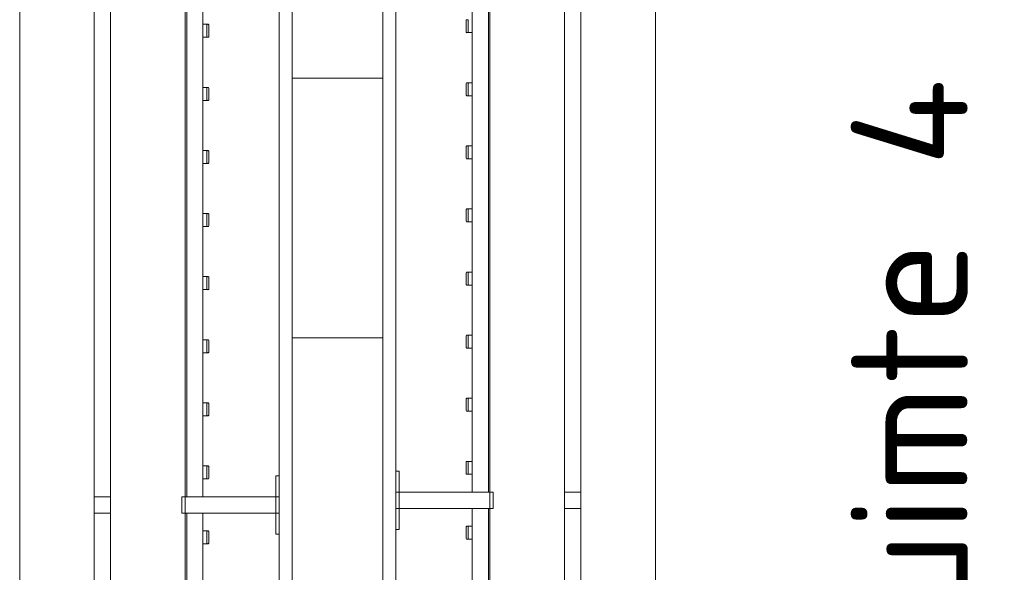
# Model space of a CAD drawing. Header units: millimetres. Extents: x 2016 to 102618, y -16590 to 68005.
# Tile 188 of 256: x 79010 to 80528, y 19089 to 19941. Entities that reach past the tile are written whole.
import ezdxf

# ---------------------------------------------------------------- set-up
doc = ezdxf.new("R2010")
doc.units = ezdxf.units.MM
for name, color, linetype, lineweight in [('A-AREA-IDEN', 2, 'Continuous', 9), ('A-WALL', 113, 'Continuous', 13), ('A-WALL-FNSH', 113, 'Continuous', 25), ('A-WALL-PATT', 111, 'Continuous', 25), ('I-FURN', 30, 'Continuous', 13)]:
    doc.layers.add(name, color=color, linetype=linetype, lineweight=lineweight)
doc.styles.add('ISOCPEUR_2', font='isocpeur.ttf', dxfattribs={"height": 180})

# ---------------------------------------------------------------- blocks, each defined once
blk = doc.blocks.new('79_VCS_FU_zitbank_kleedkamers - 79_VCS_FU_zitbank_kleedkamers-V5-00 Begane grond')
at = {"layer": 'I-FURN'}
for p, q in [((6055, 0), (6055, -5.1)), ((6055, -5.1), (6087.5, -5.1)), ((6087.5, -5), (6087.5, 0)), ((6112.5, 0), (6087.5, 0)), ((6087.5, -145), (6087.5, -5)), ((6112.5, -5), (6087.5, -5)), ((6112.5, 0), (6112.5, -5)), ((6112.5, -5), (6112.5, -145)), ((6112.5, -5.1), (6145, -5.1)), ((6145, -5.1), (6145, 0)), ((5137.5, -117.5), (6087.5, -117.5)), ((5359.4, -110.5), (5359.4, -109.5)), ((5359.4, -110.7), (5359.4, -116.5)), ((5378.5, -108.5), (5360.4, -108.5)), ((5360.4, -111.5), (5378.5, -111.5)), ((5379.4, -109.5), (5379.4, -110.5)), ((5379.4, -116.5), (5379.4, -110.8)), ((5456.7, -110.5), (5456.7, -109.5)), ((5456.7, -110.7), (5456.7, -116.5)), ((5475.7, -108.5), (5457.6, -108.5)), ((5457.7, -111.5), (5475.7, -111.5)), ((5476.7, -109.5), (5476.7, -110.5)), ((5476.7, -116.5), (5476.7, -110.8)), ((5553.9, -110.5), (5553.9, -109.5)), ((5553.9, -110.7), (5553.9, -116.5)), ((5572.9, -108.5), (5554.9, -108.5)), ((5554.9, -111.5), (5572.9, -111.5)), ((5573.9, -109.5), (5573.9, -110.5)), ((5573.9, -116.5), (5573.9, -110.8)), ((5651.1, -110.5), (5651.1, -109.5)), ((5651.1, -110.7), (5651.1, -116.5)), ((5670.1, -108.5), (5652.1, -108.5)), ((5652.1, -111.5), (5670.1, -111.5)), ((5671.1, -109.5), (5671.1, -110.5)), ((5671.1, -116.5), (5671.1, -110.8)), ((5748.3, -110.5), (5748.3, -109.5)), ((5748.3, -110.7), (5748.3, -116.5)), ((5767.4, -108.5), (5749.3, -108.5)), ((5749.3, -111.5), (5767.4, -111.5)), ((5768.3, -109.5), (5768.3, -110.5)), ((5768.3, -116.5), (5768.3, -110.8)), ((5845.6, -110.5), (5845.6, -109.5)), ((5845.6, -110.7), (5845.6, -116.5)), ((5864.6, -108.5), (5846.5, -108.5)), ((5846.6, -111.5), (5864.6, -111.5)), ((5865.6, -109.5), (5865.6, -110.5)), ((5865.6, -116.5), (5865.6, -110.8)), ((5942.8, -110.5), (5942.8, -109.5)), ((5942.8, -110.7), (5942.8, -116.5)), ((5961.8, -108.5), (5943.8, -108.5)), ((5943.8, -111.5), (5961.8, -111.5)), ((5962.8, -109.5), (5962.8, -110.5)), ((5962.8, -116.5), (5962.8, -110.8)), ((6040, -110.5), (6040, -109.5)), ((6040, -110.7), (6040, -116.5)), ((6059, -108.5), (6041, -108.5)), ((6041, -111.5), (6059, -111.5)), ((6060, -109.5), (6060, -110.5)), ((6060, -116.5), (6060, -110.8)), ((6112.5, -117.5), (7062.5, -117.5)), ((6140, -110.5), (6140, -109.5)), ((6140, -110.7), (6140, -116.5)), ((6159, -108.5), (6141, -108.5)), ((6141, -111.5), (6159, -111.5)), ((6160, -109.5), (6160, -110.5)), ((6160, -116.5), (6160, -110.8)), ((6087.5, -142.5), (5137.5, -142.5)), ((6087.5, -145), (5137.5, -145)), ((6087.5, -150), (6087.5, -145)), ((6112.5, -145), (6087.5, -145)), ((6112.5, -145), (6087.5, -145)), ((6112.5, -150), (6087.5, -150)), ((7062.5, -142.5), (6112.5, -142.5)), ((6112.5, -145), (6112.5, -150)), ((7062.5, -145), (6112.5, -145)), ((50, -260), (8250, -260)), ((6087.5, -285.2), (6087.5, -259.7)), ((6112.5, -259.7), (6112.5, -285.2)), ((8250, -285), (50, -285)), ((50, -400), (8250, -400))]:
    blk.add_line(p, q, dxfattribs=at)
at = {"layer": 'I-FURN', "flags": 128}
for points in [[(5359.4, -117.5), (5359.4, -117.4), (5359.4, -117.3), (5359.4, -117.2), (5359.4, -117.1), (5359.4, -117), (5359.4, -117), (5359.4, -116.9), (5359.4, -116.8), (5359.4, -116.7), (5359.4, -116.6), (5359.4, -116.5), (5359.4, -116.4), (5359.4, -116.3), (5359.4, -116.3), (5359.4, -116.2), (5359.4, -116.1), (5359.4, -116), (5359.4, -116), (5359.4, -115.9), (5359.4, -115.8), (5359.4, -115.8), (5359.4, -115.7), (5359.4, -115.7)], [(5379.4, -115.7), (5379.4, -115.7), (5379.4, -115.8), (5379.4, -115.8), (5379.4, -115.9), (5379.4, -116), (5379.4, -116.1), (5379.4, -116.1), (5379.4, -116.2), (5379.4, -116.3), (5379.4, -116.4), (5379.4, -116.4), (5379.4, -116.5), (5379.4, -116.6), (5379.4, -116.7), (5379.4, -116.8), (5379.4, -116.9), (5379.4, -117), (5379.4, -117.1), (5379.4, -117.2), (5379.4, -117.3), (5379.4, -117.4), (5379.4, -117.5)], [(5456.7, -117.5), (5456.7, -117.4), (5456.7, -117.3), (5456.7, -117.2), (5456.7, -117.1), (5456.7, -117), (5456.7, -117), (5456.7, -116.9), (5456.7, -116.8), (5456.7, -116.7), (5456.7, -116.6), (5456.7, -116.5), (5456.7, -116.4), (5456.7, -116.3), (5456.7, -116.3), (5456.7, -116.2), (5456.7, -116.1), (5456.7, -116), (5456.7, -116), (5456.7, -115.9), (5456.7, -115.8), (5456.7, -115.8), (5456.7, -115.7), (5456.7, -115.7)], [(5476.7, -115.7), (5476.7, -115.7), (5476.7, -115.8), (5476.7, -115.8), (5476.7, -115.9), (5476.7, -116), (5476.7, -116.1), (5476.7, -116.1), (5476.7, -116.2), (5476.7, -116.3), (5476.7, -116.4), (5476.7, -116.4), (5476.7, -116.5), (5476.7, -116.6), (5476.7, -116.7), (5476.7, -116.8), (5476.7, -116.9), (5476.7, -117), (5476.7, -117.1), (5476.7, -117.2), (5476.7, -117.3), (5476.7, -117.4), (5476.7, -117.5)], [(5553.9, -117.5), (5553.9, -117.4), (5553.9, -117.3), (5553.9, -117.2), (5553.9, -117.1), (5553.9, -117), (5553.9, -117), (5553.9, -116.9), (5553.9, -116.8), (5553.9, -116.7), (5553.9, -116.6), (5553.9, -116.5), (5553.9, -116.4), (5553.9, -116.3), (5553.9, -116.3), (5553.9, -116.2), (5553.9, -116.1), (5553.9, -116), (5553.9, -116), (5553.9, -115.9), (5553.9, -115.8), (5553.9, -115.8), (5553.9, -115.7), (5553.9, -115.7)], [(5573.9, -115.7), (5573.9, -115.7), (5573.9, -115.8), (5573.9, -115.8), (5573.9, -115.9), (5573.9, -116), (5573.9, -116.1), (5573.9, -116.1), (5573.9, -116.2), (5573.9, -116.3), (5573.9, -116.4), (5573.9, -116.4), (5573.9, -116.5), (5573.9, -116.6), (5573.9, -116.7), (5573.9, -116.8), (5573.9, -116.9), (5573.9, -117), (5573.9, -117.1), (5573.9, -117.2), (5573.9, -117.3), (5573.9, -117.4), (5573.9, -117.5)], [(5651.1, -117.5), (5651.1, -117.4), (5651.1, -117.3), (5651.1, -117.2), (5651.1, -117.1), (5651.1, -117), (5651.1, -117), (5651.1, -116.9), (5651.1, -116.8), (5651.1, -116.7), (5651.1, -116.6), (5651.1, -116.5), (5651.1, -116.4), (5651.1, -116.3), (5651.1, -116.3), (5651.1, -116.2), (5651.1, -116.1), (5651.1, -116), (5651.1, -116), (5651.1, -115.9), (5651.1, -115.8), (5651.1, -115.8), (5651.1, -115.7), (5651.1, -115.7)], [(5671.1, -115.7), (5671.1, -115.7), (5671.1, -115.8), (5671.1, -115.8), (5671.1, -115.9), (5671.1, -116), (5671.1, -116.1), (5671.1, -116.1), (5671.1, -116.2), (5671.1, -116.3), (5671.1, -116.4), (5671.1, -116.4), (5671.1, -116.5), (5671.1, -116.6), (5671.1, -116.7), (5671.1, -116.8), (5671.1, -116.9), (5671.1, -117), (5671.1, -117.1), (5671.1, -117.2), (5671.1, -117.3), (5671.1, -117.4), (5671.1, -117.5)], [(5748.3, -117.5), (5748.3, -117.4), (5748.3, -117.3), (5748.3, -117.2), (5748.3, -117.1), (5748.3, -117), (5748.3, -117), (5748.3, -116.9), (5748.3, -116.8), (5748.3, -116.7), (5748.3, -116.6), (5748.3, -116.5), (5748.3, -116.4), (5748.3, -116.3), (5748.3, -116.3), (5748.3, -116.2), (5748.3, -116.1), (5748.3, -116), (5748.3, -116), (5748.3, -115.9), (5748.3, -115.8), (5748.3, -115.8), (5748.3, -115.7), (5748.3, -115.7)], [(5768.3, -115.7), (5768.3, -115.7), (5768.3, -115.8), (5768.3, -115.8), (5768.3, -115.9), (5768.3, -116), (5768.3, -116.1), (5768.3, -116.1), (5768.3, -116.2), (5768.3, -116.3), (5768.3, -116.4), (5768.3, -116.4), (5768.3, -116.5), (5768.3, -116.6), (5768.3, -116.7), (5768.3, -116.8), (5768.3, -116.9), (5768.3, -117), (5768.3, -117.1), (5768.3, -117.2), (5768.3, -117.3), (5768.3, -117.4), (5768.3, -117.5)], [(5845.6, -117.5), (5845.6, -117.4), (5845.6, -117.3), (5845.6, -117.2), (5845.6, -117.1), (5845.6, -117), (5845.6, -117), (5845.6, -116.9), (5845.6, -116.8), (5845.6, -116.7), (5845.6, -116.6), (5845.6, -116.5), (5845.6, -116.4), (5845.6, -116.3), (5845.6, -116.3), (5845.6, -116.2), (5845.6, -116.1), (5845.6, -116), (5845.6, -116), (5845.6, -115.9), (5845.6, -115.8), (5845.6, -115.8), (5845.6, -115.7), (5845.6, -115.7)], [(5865.6, -115.7), (5865.6, -115.7), (5865.6, -115.8), (5865.6, -115.8), (5865.6, -115.9), (5865.6, -116), (5865.6, -116.1), (5865.6, -116.1), (5865.6, -116.2), (5865.6, -116.3), (5865.6, -116.4), (5865.6, -116.4), (5865.6, -116.5), (5865.6, -116.6), (5865.6, -116.7), (5865.6, -116.8), (5865.6, -116.9), (5865.6, -117), (5865.6, -117.1), (5865.6, -117.2), (5865.6, -117.3), (5865.6, -117.4), (5865.6, -117.5)], [(5942.8, -117.5), (5942.8, -117.4), (5942.8, -117.3), (5942.8, -117.2), (5942.8, -117.1), (5942.8, -117), (5942.8, -117), (5942.8, -116.9), (5942.8, -116.8), (5942.8, -116.7), (5942.8, -116.6), (5942.8, -116.5), (5942.8, -116.4), (5942.8, -116.3), (5942.8, -116.3), (5942.8, -116.2), (5942.8, -116.1), (5942.8, -116), (5942.8, -116), (5942.8, -115.9), (5942.8, -115.8), (5942.8, -115.8), (5942.8, -115.7), (5942.8, -115.7)], [(5962.8, -115.7), (5962.8, -115.7), (5962.8, -115.8), (5962.8, -115.8), (5962.8, -115.9), (5962.8, -116), (5962.8, -116.1), (5962.8, -116.1), (5962.8, -116.2), (5962.8, -116.3), (5962.8, -116.4), (5962.8, -116.4), (5962.8, -116.5), (5962.8, -116.6), (5962.8, -116.7), (5962.8, -116.8), (5962.8, -116.9), (5962.8, -117), (5962.8, -117.1), (5962.8, -117.2), (5962.8, -117.3), (5962.8, -117.4), (5962.8, -117.5)], [(6040, -117.5), (6040, -117.4), (6040, -117.3), (6040, -117.2), (6040, -117.1), (6040, -117), (6040, -117), (6040, -116.9), (6040, -116.8), (6040, -116.7), (6040, -116.6), (6040, -116.5), (6040, -116.4), (6040, -116.3), (6040, -116.3), (6040, -116.2), (6040, -116.1), (6040, -116), (6040, -116), (6040, -115.9), (6040, -115.8), (6040, -115.8), (6040, -115.7), (6040, -115.7)], [(6060, -115.7), (6060, -115.7), (6060, -115.8), (6060, -115.8), (6060, -115.9), (6060, -116), (6060, -116.1), (6060, -116.1), (6060, -116.2), (6060, -116.3), (6060, -116.4), (6060, -116.4), (6060, -116.5), (6060, -116.6), (6060, -116.7), (6060, -116.8), (6060, -116.9), (6060, -117), (6060, -117.1), (6060, -117.2), (6060, -117.3), (6060, -117.4), (6060, -117.5)], [(6140, -117.5), (6140, -117.4), (6140, -117.3), (6140, -117.2), (6140, -117.1), (6140, -117), (6140, -117), (6140, -116.9), (6140, -116.8), (6140, -116.7), (6140, -116.6), (6140, -116.5), (6140, -116.4), (6140, -116.3), (6140, -116.3), (6140, -116.2), (6140, -116.1), (6140, -116), (6140, -116), (6140, -115.9), (6140, -115.8), (6140, -115.8), (6140, -115.7), (6140, -115.7)], [(6160, -115.7), (6160, -115.7), (6160, -115.8), (6160, -115.8), (6160, -115.9), (6160, -116), (6160, -116.1), (6160, -116.1), (6160, -116.2), (6160, -116.3), (6160, -116.4), (6160, -116.4), (6160, -116.5), (6160, -116.6), (6160, -116.7), (6160, -116.8), (6160, -116.9), (6160, -117), (6160, -117.1), (6160, -117.2), (6160, -117.3), (6160, -117.4), (6160, -117.5)]]:
    blk.add_lwpolyline(points, dxfattribs=at)
at = {"layer": 'I-FURN'}
for centre, radius, start, end in [((5360.4, -109.5), 0.978, 90, 180), ((5360.4, -110.5), 1, 180, 270), ((5378.5, -109.5), 0.966, 0, 90), ((5378.5, -110.5), 0.962, 270, 360), ((5457.6, -109.5), 0.978, 90, 180), ((5457.7, -110.5), 1, 180, 270), ((5475.7, -109.5), 0.966, 0, 90), ((5475.7, -110.5), 0.962, 270, 360), ((5554.9, -109.5), 0.978, 90, 180), ((5554.9, -110.5), 1, 180, 270), ((5572.9, -109.5), 0.966, 0, 90), ((5572.9, -110.5), 0.962, 270, 360), ((5652.1, -109.5), 0.978, 90, 180), ((5652.1, -110.5), 1, 180, 270), ((5670.1, -109.5), 0.966, 0, 90), ((5670.1, -110.5), 0.962, 270, 360), ((5749.3, -109.5), 0.978, 90, 180), ((5749.3, -110.5), 1, 180, 270), ((5767.4, -109.5), 0.966, 0, 90), ((5767.4, -110.5), 0.962, 270, 360), ((5846.5, -109.5), 0.978, 90, 180), ((5846.6, -110.5), 1, 180, 270), ((5864.6, -109.5), 0.966, 0, 90), ((5864.6, -110.5), 0.962, 270, 360), ((5943.8, -109.5), 0.978, 90, 180), ((5943.8, -110.5), 1, 180, 270), ((5961.8, -109.5), 0.966, 0, 90), ((5961.8, -110.5), 0.962, 270, 360), ((6041, -109.5), 0.978, 90, 180), ((6041, -110.5), 1, 180, 270), ((6059, -109.5), 0.966, 0, 90), ((6059, -110.5), 0.962, 270, 360), ((6141, -109.5), 0.978, 90, 180), ((6141, -110.5), 1, 180, 270), ((6159, -109.5), 0.966, 0, 90), ((6159, -110.5), 0.962, 270, 360)]:
    blk.add_arc(centre, radius, start, end, dxfattribs=at)
for centre, major_axis, start_param, end_param in [((5360.4, -109.5), (0.978, 0), 1.570796, 3.140513), ((5360.4, -110.5), (-1, 0), 0.001, 1.570796), ((5378.5, -109.5), (0.966, 0), 0.001117, 1.570796), ((5378.5, -110.5), (0.962, 0), 4.712389, 6.282063), ((5457.6, -109.5), (0.978, 0), 1.570796, 3.140513), ((5457.7, -110.5), (-1, 0), 0.001, 1.570796), ((5475.7, -109.5), (0.966, 0), 0.001117, 1.570796), ((5475.7, -110.5), (0.962, 0), 4.712389, 6.282063), ((5554.9, -109.5), (0.978, 0), 1.570796, 3.140513), ((5554.9, -110.5), (1, 0), 3.142593, 4.712389), ((5572.9, -109.5), (0.966, 0), 0.001117, 1.570796), ((5572.9, -110.5), (0.962, 0), 4.712389, 6.282063), ((5652.1, -109.5), (0.978, 0), 1.570796, 3.140513), ((5652.1, -110.5), (1, 0), 3.142593, 4.712389), ((5670.1, -109.5), (0.966, 0), 0.001117, 1.570796), ((5670.1, -110.5), (0.962, 0), 4.712389, 6.282063), ((5749.3, -109.5), (0.978, 0), 1.570796, 3.140513), ((5749.3, -110.5), (-1, 0), 0.001, 1.570796), ((5767.4, -109.5), (0.966, 0), 0.001117, 1.570796), ((5767.4, -110.5), (0.962, 0), 4.712389, 6.282063), ((5846.5, -109.5), (0.978, 0), 1.570796, 3.140513), ((5846.6, -110.5), (-1, 0), 0.001, 1.570796), ((5864.6, -109.5), (0.966, 0), 0.001117, 1.570796), ((5864.6, -110.5), (0.962, 0), 4.712389, 6.282063), ((5943.8, -109.5), (0.978, 0), 1.570796, 3.140513), ((5943.8, -110.5), (-1, 0), 0.001, 1.570796), ((5961.8, -109.5), (-0.966, 0), 3.14271, 4.712389), ((5961.8, -110.5), (0.962, 0), 4.712389, 6.282063), ((6041, -109.5), (0.978, 0), 1.570796, 3.140513), ((6041, -110.5), (-1, 0), 0.001, 1.570796), ((6059, -109.5), (0.966, 0), 0.001117, 1.570796), ((6059, -110.5), (0.962, 0), 4.712389, 6.282063), ((6141, -109.5), (0.978, 0), 1.570796, 3.140513), ((6141, -110.5), (-1, 0), 0.001, 1.570796), ((6159, -109.5), (0.966, 0), 0.001117, 1.570796), ((6159, -110.5), (0.962, 0), 4.712389, 6.282063)]:
    blk.add_ellipse(centre, major_axis=major_axis, ratio=0.997927, start_param=start_param, end_param=end_param, dxfattribs=at)
blk = doc.blocks.new('79_VCS_FU_zitbank_kleedkamers - 79_VCS_FU_zitbank_kleedkamers-V6-00 Begane grond')
at = {"layer": 'I-FURN'}
for p, q in [((2155, 0), (2155, -5.1)), ((2155, -5.1), (2187.5, -5.1)), ((2187.5, -5), (2187.5, 0)), ((2212.5, 0), (2187.5, 0)), ((2187.5, -145), (2187.5, -5)), ((2212.5, -5), (2187.5, -5)), ((2212.5, 0), (2212.5, -5)), ((2212.5, -5), (2212.5, -145)), ((2212.5, -5.1), (2245, -5.1)), ((2245, -5.1), (2245, 0)), ((1237.5, -117.5), (2187.5, -117.5)), ((2140, -110.5), (2140, -109.5)), ((2140, -110.7), (2140, -116.5)), ((2159, -108.5), (2141, -108.5)), ((2141, -111.5), (2159, -111.5)), ((2160, -109.5), (2160, -110.5)), ((2160, -116.5), (2160, -110.8)), ((2212.5, -117.5), (3162.5, -117.5)), ((2240, -110.5), (2240, -109.5)), ((2240, -110.7), (2240, -116.5)), ((2259, -108.5), (2241, -108.5)), ((2241, -111.5), (2259, -111.5)), ((2260, -109.5), (2260, -110.5)), ((2260, -116.5), (2260, -110.8)), ((2337.2, -110.5), (2337.2, -109.5)), ((2337.2, -110.7), (2337.2, -116.5)), ((2356.3, -108.5), (2338.2, -108.5)), ((2338.2, -111.5), (2356.3, -111.5)), ((2357.2, -109.5), (2357.2, -110.5)), ((2357.2, -116.5), (2357.2, -110.8)), ((2434.4, -110.5), (2434.4, -109.5)), ((2434.4, -110.7), (2434.4, -116.5)), ((2453.5, -108.5), (2435.4, -108.5)), ((2435.4, -111.5), (2453.5, -111.5)), ((2454.4, -109.5), (2454.4, -110.5)), ((2454.4, -116.5), (2454.4, -110.8)), ((2531.7, -110.5), (2531.7, -109.5)), ((2531.7, -110.7), (2531.7, -116.5)), ((2550.7, -108.5), (2532.6, -108.5)), ((2532.7, -111.5), (2550.7, -111.5)), ((2551.7, -109.5), (2551.7, -110.5)), ((2551.7, -116.5), (2551.7, -110.8)), ((2628.9, -110.5), (2628.9, -109.5)), ((2628.9, -110.7), (2628.9, -116.5)), ((2647.9, -108.5), (2629.9, -108.5)), ((2629.9, -111.5), (2647.9, -111.5)), ((2648.9, -109.5), (2648.9, -110.5)), ((2648.9, -116.5), (2648.9, -110.8)), ((2726.1, -110.5), (2726.1, -109.5)), ((2726.1, -110.7), (2726.1, -116.5)), ((2745.1, -108.5), (2727.1, -108.5)), ((2727.1, -111.5), (2745.1, -111.5)), ((2746.1, -109.5), (2746.1, -110.5)), ((2746.1, -116.5), (2746.1, -110.8)), ((2823.3, -110.5), (2823.3, -109.5)), ((2823.3, -110.7), (2823.3, -116.5)), ((2842.4, -108.5), (2824.3, -108.5)), ((2824.3, -111.5), (2842.4, -111.5)), ((2843.3, -109.5), (2843.3, -110.5)), ((2843.3, -116.5), (2843.3, -110.8)), ((2920.6, -110.5), (2920.6, -109.5)), ((2920.6, -110.7), (2920.6, -116.5)), ((2939.6, -108.5), (2921.5, -108.5)), ((2921.6, -111.5), (2939.6, -111.5)), ((2940.6, -109.5), (2940.6, -110.5)), ((2187.5, -142.5), (1237.5, -142.5)), ((2187.5, -145), (1237.5, -145)), ((2187.5, -150), (2187.5, -145)), ((2212.5, -145), (2187.5, -145)), ((2212.5, -145), (2187.5, -145)), ((2212.5, -150), (2187.5, -150)), ((3162.5, -142.5), (2212.5, -142.5)), ((2212.5, -145), (2212.5, -150)), ((3162.5, -145), (2212.5, -145)), ((50, -260), (8250, -260)), ((2187.5, -285.3), (2187.5, -259.8)), ((2212.5, -259.8), (2212.5, -285.3)), ((8250, -285), (50, -285)), ((50, -400), (8250, -400))]:
    blk.add_line(p, q, dxfattribs=at)
at = {"layer": 'I-FURN', "flags": 128}
for points in [[(2140, -117.5), (2140, -117.4), (2140, -117.3), (2140, -117.2), (2140, -117.1), (2140, -117), (2140, -117), (2140, -116.9), (2140, -116.8), (2140, -116.7), (2140, -116.6), (2140, -116.5), (2140, -116.4), (2140, -116.3), (2140, -116.3), (2140, -116.2), (2140, -116.1), (2140, -116), (2140, -116), (2140, -115.9), (2140, -115.8), (2140, -115.8), (2140, -115.7), (2140, -115.7)], [(2160, -115.7), (2160, -115.7), (2160, -115.8), (2160, -115.8), (2160, -115.9), (2160, -116), (2160, -116.1), (2160, -116.1), (2160, -116.2), (2160, -116.3), (2160, -116.4), (2160, -116.4), (2160, -116.5), (2160, -116.6), (2160, -116.7), (2160, -116.8), (2160, -116.9), (2160, -117), (2160, -117.1), (2160, -117.2), (2160, -117.3), (2160, -117.4), (2160, -117.5)], [(2240, -117.5), (2240, -117.4), (2240, -117.3), (2240, -117.2), (2240, -117.1), (2240, -117), (2240, -117), (2240, -116.9), (2240, -116.8), (2240, -116.7), (2240, -116.6), (2240, -116.5), (2240, -116.4), (2240, -116.3), (2240, -116.3), (2240, -116.2), (2240, -116.1), (2240, -116), (2240, -116), (2240, -115.9), (2240, -115.8), (2240, -115.8), (2240, -115.7), (2240, -115.7)], [(2260, -115.7), (2260, -115.7), (2260, -115.8), (2260, -115.8), (2260, -115.9), (2260, -116), (2260, -116.1), (2260, -116.1), (2260, -116.2), (2260, -116.3), (2260, -116.4), (2260, -116.4), (2260, -116.5), (2260, -116.6), (2260, -116.7), (2260, -116.8), (2260, -116.9), (2260, -117), (2260, -117.1), (2260, -117.2), (2260, -117.3), (2260, -117.4), (2260, -117.5)], [(2337.2, -117.5), (2337.2, -117.4), (2337.2, -117.3), (2337.2, -117.2), (2337.2, -117.1), (2337.2, -117), (2337.2, -117), (2337.2, -116.9), (2337.2, -116.8), (2337.2, -116.7), (2337.2, -116.6), (2337.2, -116.5), (2337.2, -116.4), (2337.2, -116.3), (2337.2, -116.3), (2337.2, -116.2), (2337.2, -116.1), (2337.2, -116), (2337.2, -116), (2337.2, -115.9), (2337.2, -115.8), (2337.2, -115.8), (2337.2, -115.7), (2337.2, -115.7)], [(2357.2, -115.7), (2357.2, -115.7), (2357.2, -115.8), (2357.2, -115.8), (2357.2, -115.9), (2357.2, -116), (2357.2, -116.1), (2357.2, -116.1), (2357.2, -116.2), (2357.2, -116.3), (2357.2, -116.4), (2357.2, -116.4), (2357.2, -116.5), (2357.2, -116.6), (2357.2, -116.7), (2357.2, -116.8), (2357.2, -116.9), (2357.2, -117), (2357.2, -117.1), (2357.2, -117.2), (2357.2, -117.3), (2357.2, -117.4), (2357.2, -117.5)], [(2434.4, -117.5), (2434.4, -117.4), (2434.4, -117.3), (2434.4, -117.2), (2434.4, -117.1), (2434.4, -117), (2434.4, -117), (2434.4, -116.9), (2434.4, -116.8), (2434.4, -116.7), (2434.4, -116.6), (2434.4, -116.5), (2434.4, -116.4), (2434.4, -116.3), (2434.4, -116.3), (2434.4, -116.2), (2434.4, -116.1), (2434.4, -116), (2434.4, -116), (2434.4, -115.9), (2434.4, -115.8), (2434.4, -115.8), (2434.4, -115.7), (2434.4, -115.7)], [(2454.4, -115.7), (2454.4, -115.7), (2454.4, -115.8), (2454.4, -115.8), (2454.4, -115.9), (2454.4, -116), (2454.4, -116.1), (2454.4, -116.1), (2454.4, -116.2), (2454.4, -116.3), (2454.4, -116.4), (2454.4, -116.4), (2454.4, -116.5), (2454.4, -116.6), (2454.4, -116.7), (2454.4, -116.8), (2454.4, -116.9), (2454.4, -117), (2454.4, -117.1), (2454.4, -117.2), (2454.4, -117.3), (2454.4, -117.4), (2454.4, -117.5)], [(2531.7, -117.5), (2531.7, -117.4), (2531.7, -117.3), (2531.7, -117.2), (2531.7, -117.1), (2531.7, -117), (2531.7, -117), (2531.7, -116.9), (2531.7, -116.8), (2531.7, -116.7), (2531.7, -116.6), (2531.7, -116.5), (2531.7, -116.4), (2531.7, -116.3), (2531.7, -116.3), (2531.7, -116.2), (2531.7, -116.1), (2531.7, -116), (2531.7, -116), (2531.7, -115.9), (2531.7, -115.8), (2531.7, -115.8), (2531.7, -115.7), (2531.7, -115.7)], [(2551.7, -115.7), (2551.7, -115.7), (2551.7, -115.8), (2551.7, -115.8), (2551.7, -115.9), (2551.7, -116), (2551.7, -116.1), (2551.7, -116.1), (2551.7, -116.2), (2551.7, -116.3), (2551.7, -116.4), (2551.7, -116.4), (2551.7, -116.5), (2551.7, -116.6), (2551.7, -116.7), (2551.7, -116.8), (2551.7, -116.9), (2551.7, -117), (2551.7, -117.1), (2551.7, -117.2), (2551.7, -117.3), (2551.7, -117.4), (2551.7, -117.5)], [(2628.9, -117.5), (2628.9, -117.4), (2628.9, -117.3), (2628.9, -117.2), (2628.9, -117.1), (2628.9, -117), (2628.9, -117), (2628.9, -116.9), (2628.9, -116.8), (2628.9, -116.7), (2628.9, -116.6), (2628.9, -116.5), (2628.9, -116.4), (2628.9, -116.3), (2628.9, -116.3), (2628.9, -116.2), (2628.9, -116.1), (2628.9, -116), (2628.9, -116), (2628.9, -115.9), (2628.9, -115.8), (2628.9, -115.8), (2628.9, -115.7), (2628.9, -115.7)], [(2648.9, -115.7), (2648.9, -115.7), (2648.9, -115.8), (2648.9, -115.8), (2648.9, -115.9), (2648.9, -116), (2648.9, -116.1), (2648.9, -116.1), (2648.9, -116.2), (2648.9, -116.3), (2648.9, -116.4), (2648.9, -116.4), (2648.9, -116.5), (2648.9, -116.6), (2648.9, -116.7), (2648.9, -116.8), (2648.9, -116.9), (2648.9, -117), (2648.9, -117.1), (2648.9, -117.2), (2648.9, -117.3), (2648.9, -117.4), (2648.9, -117.5)], [(2726.1, -117.5), (2726.1, -117.4), (2726.1, -117.3), (2726.1, -117.2), (2726.1, -117.1), (2726.1, -117), (2726.1, -117), (2726.1, -116.9), (2726.1, -116.8), (2726.1, -116.7), (2726.1, -116.6), (2726.1, -116.5), (2726.1, -116.4), (2726.1, -116.3), (2726.1, -116.3), (2726.1, -116.2), (2726.1, -116.1), (2726.1, -116), (2726.1, -116), (2726.1, -115.9), (2726.1, -115.8), (2726.1, -115.8), (2726.1, -115.7), (2726.1, -115.7)], [(2746.1, -115.7), (2746.1, -115.7), (2746.1, -115.8), (2746.1, -115.8), (2746.1, -115.9), (2746.1, -116), (2746.1, -116.1), (2746.1, -116.1), (2746.1, -116.2), (2746.1, -116.3), (2746.1, -116.4), (2746.1, -116.4), (2746.1, -116.5), (2746.1, -116.6), (2746.1, -116.7), (2746.1, -116.8), (2746.1, -116.9), (2746.1, -117), (2746.1, -117.1), (2746.1, -117.2), (2746.1, -117.3), (2746.1, -117.4), (2746.1, -117.5)], [(2823.3, -117.5), (2823.3, -117.4), (2823.3, -117.3), (2823.3, -117.2), (2823.3, -117.1), (2823.3, -117), (2823.3, -117), (2823.3, -116.9), (2823.3, -116.8), (2823.3, -116.7), (2823.3, -116.6), (2823.3, -116.5), (2823.3, -116.4), (2823.3, -116.3), (2823.3, -116.3), (2823.3, -116.2), (2823.3, -116.1), (2823.3, -116), (2823.3, -116), (2823.3, -115.9), (2823.3, -115.8), (2823.3, -115.8), (2823.3, -115.7), (2823.3, -115.7)], [(2843.3, -115.7), (2843.3, -115.7), (2843.3, -115.8), (2843.3, -115.8), (2843.3, -115.9), (2843.3, -116), (2843.3, -116.1), (2843.3, -116.1), (2843.3, -116.2), (2843.3, -116.3), (2843.3, -116.4), (2843.3, -116.4), (2843.3, -116.5), (2843.3, -116.6), (2843.3, -116.7), (2843.3, -116.8), (2843.3, -116.9), (2843.3, -117), (2843.3, -117.1), (2843.3, -117.2), (2843.3, -117.3), (2843.3, -117.4), (2843.3, -117.5)], [(2920.6, -117.5), (2920.6, -117.4), (2920.6, -117.3), (2920.6, -117.2), (2920.6, -117.1), (2920.6, -117), (2920.6, -117), (2920.6, -116.9), (2920.6, -116.8), (2920.6, -116.7), (2920.6, -116.6), (2920.6, -116.5), (2920.6, -116.4), (2920.6, -116.3), (2920.6, -116.3), (2920.6, -116.2), (2920.6, -116.1), (2920.6, -116), (2920.6, -116), (2920.6, -115.9), (2920.6, -115.8), (2920.6, -115.8), (2920.6, -115.7), (2920.6, -115.7)]]:
    blk.add_lwpolyline(points, dxfattribs=at)
at = {"layer": 'I-FURN'}
for centre, radius, start, end in [((2141, -109.5), 0.978, 90, 180), ((2141, -110.5), 1, 180, 270), ((2159, -109.5), 0.966, 0, 90), ((2159, -110.5), 0.962, 270, 360), ((2241, -109.5), 0.978, 90, 180), ((2241, -110.5), 1, 180, 270), ((2259, -109.5), 0.966, 0, 90), ((2259, -110.5), 0.962, 270, 360), ((2338.2, -109.5), 0.978, 90, 180), ((2338.2, -110.5), 1, 180, 270), ((2356.3, -109.5), 0.966, 0, 90), ((2356.3, -110.5), 0.962, 270, 360), ((2435.4, -109.5), 0.978, 90, 180), ((2435.4, -110.5), 1, 180, 270), ((2453.5, -109.5), 0.966, 0, 90), ((2453.5, -110.5), 0.962, 270, 360), ((2532.6, -109.5), 0.978, 90, 180), ((2532.7, -110.5), 1, 180, 270), ((2550.7, -109.5), 0.966, 0, 90), ((2550.7, -110.5), 0.962, 270, 360), ((2629.9, -109.5), 0.978, 90, 180), ((2629.9, -110.5), 1, 180, 270), ((2647.9, -109.5), 0.966, 0, 90), ((2647.9, -110.5), 0.962, 270, 360), ((2727.1, -109.5), 0.978, 90, 180), ((2727.1, -110.5), 1, 180, 270), ((2745.1, -109.5), 0.966, 0, 90), ((2745.1, -110.5), 0.962, 270, 360), ((2824.3, -109.5), 0.978, 90, 180), ((2824.3, -110.5), 1, 180, 270), ((2842.4, -109.5), 0.966, 0, 90), ((2842.4, -110.5), 0.962, 270, 360), ((2921.5, -109.5), 0.978, 90, 180), ((2921.6, -110.5), 1, 180, 270), ((2939.6, -109.5), 0.966, 0, 90), ((2939.6, -110.5), 0.962, 270, 360)]:
    blk.add_arc(centre, radius, start, end, dxfattribs=at)
for centre, major_axis, start_param, end_param in [((2141, -109.5), (0.978, 0), 1.570796, 3.140513), ((2141, -110.5), (1, 0), 3.142593, 4.712389), ((2159, -109.5), (-0.966, 0), 3.14271, 4.712389), ((2159, -110.5), (0.962, 0), 4.712389, 6.282063), ((2241, -109.5), (0.978, 0), 1.570796, 3.140513), ((2241, -110.5), (1, 0), 3.142593, 4.712389), ((2259, -109.5), (-0.966, 0), 3.14271, 4.712389), ((2259, -110.5), (0.962, 0), 4.712389, 6.282063), ((2338.2, -109.5), (0.978, 0), 1.570796, 3.140513), ((2338.2, -110.5), (1, 0), 3.142593, 4.712389), ((2356.3, -109.5), (0.966, 0), 0.001117, 1.570796), ((2356.3, -110.5), (0.962, 0), 4.712389, 6.282063), ((2435.4, -109.5), (0.978, 0), 1.570796, 3.140513), ((2435.4, -110.5), (1, 0), 3.142593, 4.712389), ((2453.5, -109.5), (-0.966, 0), 3.14271, 4.712389), ((2453.5, -110.5), (0.962, 0), 4.712389, 6.282063), ((2532.6, -109.5), (0.978, 0), 1.570796, 3.140513), ((2532.7, -110.5), (1, 0), 3.142593, 4.712389), ((2550.7, -109.5), (-0.966, 0), 3.14271, 4.712389), ((2550.7, -110.5), (0.962, 0), 4.712389, 6.282063), ((2629.9, -109.5), (0.978, 0), 1.570796, 3.140513), ((2629.9, -110.5), (1, 0), 3.142593, 4.712389), ((2647.9, -109.5), (0.966, 0), 0.001117, 1.570796), ((2647.9, -110.5), (0.962, 0), 4.712389, 6.282063), ((2727.1, -109.5), (0.978, 0), 1.570796, 3.140513), ((2727.1, -110.5), (1, 0), 3.142593, 4.712389), ((2745.1, -109.5), (-0.966, 0), 3.14271, 4.712389), ((2745.1, -110.5), (0.962, 0), 4.712389, 6.282063), ((2824.3, -109.5), (0.978, 0), 1.570796, 3.140513), ((2824.3, -110.5), (1, 0), 3.142593, 4.712389), ((2842.4, -109.5), (-0.966, 0), 3.14271, 4.712389), ((2842.4, -110.5), (0.962, 0), 4.712389, 6.282063), ((2921.5, -109.5), (0.978, 0), 1.570796, 3.140513), ((2921.6, -110.5), (-1, 0), 0.001, 1.570796), ((2939.6, -109.5), (-0.966, 0), 3.14271, 4.712389), ((2939.6, -110.5), (0.962, 0), 4.712389, 6.282063)]:
    blk.add_ellipse(centre, major_axis=major_axis, ratio=0.997927, start_param=start_param, end_param=end_param, dxfattribs=at)

msp = doc.modelspace()

# ---------------------------------------------------------------- hatches: boundary and pattern name
at = {"layer": 'A-WALL-PATT', "lineweight": 5}
h = msp.add_hatch(dxfattribs=at)
h.set_pattern_fill('FP_21', color=256, angle=-90, style=0, pattern_type=2)
h.set_pattern_definition([(1e-13, (79410, 21050), (-8e-13, 400), [])])
h.paths.add_polyline_path([(79430, 16560), (79570, 16560), (79570, 18025), (79430, 18025), (79430, 16580)], flags=0)
h.paths.add_polyline_path([(79542.7, 18325), (79570, 18325), (79570, 25025), (79430, 25025), (79430, 18325)], flags=0)
h.paths.add_polyline_path([(79570, 25325), (79570, 25540), (79430, 25540), (79430, 25325), (79433.1, 25325)], flags=0)

# ---------------------------------------------------------------- linework, layer by layer
at = {"layer": 'A-WALL', "color": 250, "lineweight": 18}
for p, q in [((79430, 25025), (79430, 18325)), ((79570, 25025), (79570, 18325))]:
    msp.add_line(p, q, dxfattribs=at)
at = {"layer": 'A-WALL-FNSH', "color": 7, "lineweight": 13}
for p, q in [((79590, 19212.5), (79590, 20162.5)), ((79410, 20155.4), (79410, 19205.4)), ((79590, 18325), (79590, 19187.5)), ((79410, 19180.4), (79410, 18325))]:
    msp.add_line(p, q, dxfattribs=at)

# ---------------------------------------------------------------- block references
at = {"layer": 'I-FURN'}
for name, p, rotation in [('79_VCS_FU_zitbank_kleedkamers - 79_VCS_FU_zitbank_kleedkamers-V5-00 Begane grond', (79410, 25292.9), 269.9999999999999), ('79_VCS_FU_zitbank_kleedkamers - 79_VCS_FU_zitbank_kleedkamers-V6-00 Begane grond', (79590, 17000), 90)]:
    msp.add_blockref(name, p, dxfattribs=dict(at, rotation=rotation))

# ---------------------------------------------------------------- texts
at = {"layer": 'A-AREA-IDEN', "insert": (80291.6, 17541.3), "char_height": 180, "width": 2773.839, "attachment_point": 1, "rotation": 90, "style": 'ISOCPEUR_2'}
msp.add_mtext('Groepskleedruimte 4', dxfattribs=at)

doc.saveas('drawing.dxf')
